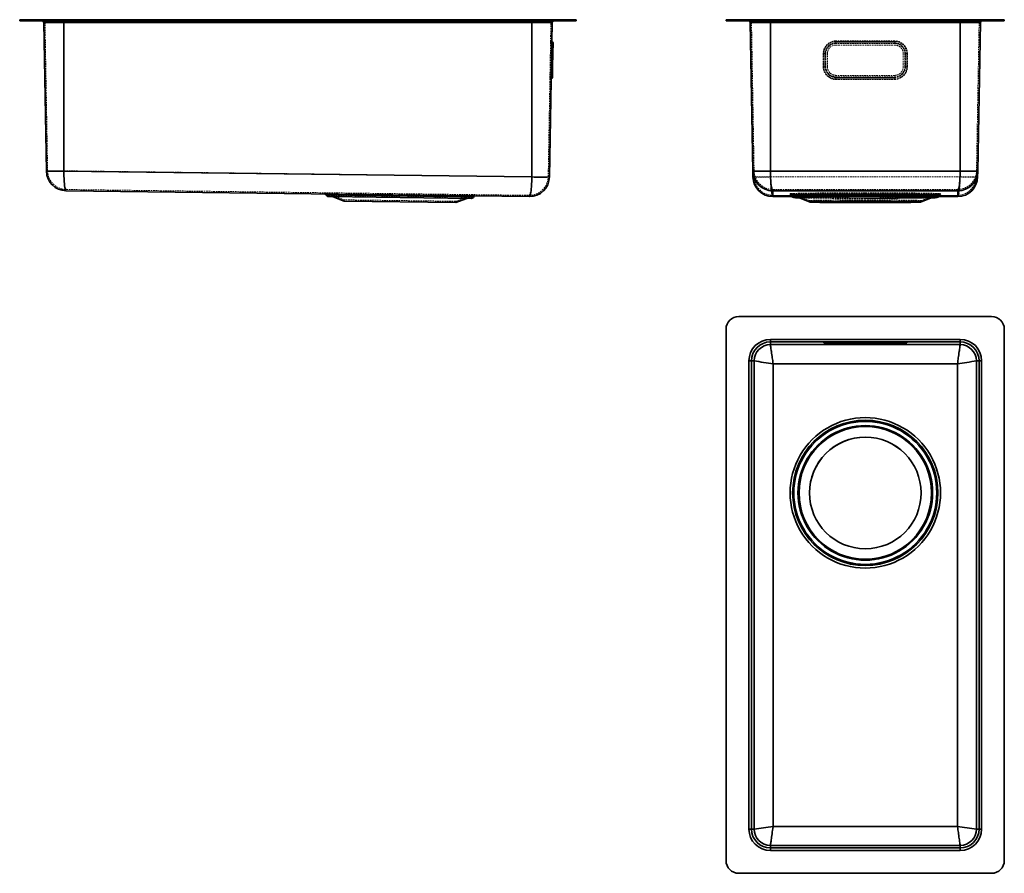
# Model space of a CAD drawing. Header units: millimetres. Extents: x 231 to 1010, y 87 to 761.
import ezdxf

# ---------------------------------------------------------------- set-up
doc = ezdxf.new("R2010")
doc.units = ezdxf.units.MM
doc.linetypes.add('HIDDEN', pattern=[1.905, 1.27, -0.635])

msp = doc.modelspace()

# ---------------------------------------------------------------- linework, layer by layer
at = {"color": 7, "linetype": 'Continuous', "lineweight": 35}
for p, q in [((231.14, 761.36), (231.14, 760.36)), ((241.14, 761.36), (231.14, 761.36)), ((231.14, 760.36), (241.14, 760.36)), ((241.14, 761.36), (241.14, 760.36)), ((661.14, 761.36), (241.14, 761.36)), ((241.14, 760.36), (661.14, 760.36)), ((266.14, 759.18), (250.18, 759.18)), ((250.18, 759.18), (252.23, 641.69)), ((266.14, 759.18), (266.14, 760.36)), ((636.14, 759.18), (266.14, 759.18)), ((266.14, 759.18), (266.14, 641.72)), ((636.14, 760.36), (636.14, 759.18)), ((652.1, 759.18), (636.14, 759.18)), ((636.14, 637.06), (636.14, 759.18)), ((649.97, 637.08), (652.1, 759.18)), ((661.14, 761.36), (661.14, 760.36)), ((671.14, 761.36), (661.14, 761.36)), ((661.14, 760.36), (671.14, 760.36)), ((671.14, 761.36), (671.14, 760.36)), ((789.58, 761.36), (789.58, 760.36)), ((799.58, 761.36), (789.58, 761.36)), ((789.58, 760.36), (799.58, 760.36)), ((799.58, 760.36), (799.58, 761.36)), ((999.58, 761.36), (799.58, 761.36)), ((799.58, 760.36), (999.58, 760.36)), ((824.68, 759.18), (808.71, 759.18)), ((808.71, 759.18), (810.76, 641.72)), ((824.68, 759.18), (824.68, 760.36)), ((974.68, 759.18), (824.68, 759.18)), ((824.68, 759.18), (824.68, 641.69)), ((974.68, 759.18), (974.68, 760.36)), ((990.64, 759.18), (974.68, 759.18)), ((974.68, 759.18), (974.68, 641.69)), ((990.64, 759.18), (988.59, 641.72)), ((999.58, 761.36), (999.58, 760.36)), ((1009.58, 761.36), (999.58, 761.36)), ((999.58, 760.36), (1009.58, 760.36)), ((1009.58, 761.36), (1009.58, 760.36)), ((652.12, 744.16), (651.95, 734.61)), ((652.67, 734.6), (652.82, 742.99)), ((651.95, 734.61), (651.67, 734.62)), ((651.95, 734.61), (651.77, 724.11)), ((651.95, 734.61), (652.67, 734.6)), ((652.49, 724.1), (652.67, 734.6)), ((651.77, 724.11), (651.49, 724.12)), ((651.77, 724.11), (651.6, 714.56)), ((651.77, 724.11), (652.49, 724.1)), ((652.34, 715.71), (652.49, 724.1)), ((266.14, 641.72), (636.14, 637.06)), ((810.76, 641.72), (810.85, 637.06)), ((824.68, 641.69), (974.68, 641.69)), ((988.59, 641.72), (988.51, 637.06)), ((810.88, 636.29), (810.95, 635.79)), ((267.83, 626.17), (633.97, 621.56)), ((590.12, 621.36), (473.42, 622.83)), ((972.79, 626.17), (826.56, 626.17)), ((826.56, 626.17), (826.64, 621.56)), ((840.58, 622.77), (840.42, 622.78)), ((958.94, 622.79), (958.79, 622.77)), ((972.79, 626.17), (972.71, 621.56)), ((475.26, 621.56), (588.25, 620.13)), ((478.97, 621.43), (487.6, 617.9)), ((487.6, 617.9), (575.82, 616.79)), ((575.82, 616.79), (584.54, 620.1)), ((826.64, 621.56), (826.62, 621.57)), ((826.62, 621.56), (841.66, 621.56)), ((826.64, 621.56), (841.65, 621.56)), ((846.91, 620.74), (855.58, 617.33)), ((846.91, 620.74), (846.91, 620.74)), ((943.77, 617.33), (952.44, 620.74)), ((952.71, 620.79), (952.52, 620.77)), ((957.7, 621.56), (972.73, 621.56)), ((957.7, 621.56), (972.71, 621.56)), ((799.58, 526.78), (999.58, 526.78)), ((789.58, 96.78), (789.58, 516.78)), ((1009.58, 516.78), (1009.58, 96.78)), ((824.68, 508.75), (974.68, 508.75)), ((824.68, 508.75), (824.68, 506.75)), ((824.68, 506.75), (974.68, 506.75)), ((824.68, 504.61), (824.68, 506.75)), ((866.81, 506.31), (866.81, 506.13)), ((866.81, 506.13), (866.95, 506.1)), ((922.93, 506.48), (876.43, 506.48)), ((876.43, 506.47), (876.43, 505.96)), ((922.93, 506.47), (922.93, 505.96)), ((932.41, 506.11), (932.54, 506.13)), ((932.54, 506.13), (932.54, 506.31)), ((974.68, 508.75), (974.68, 506.75)), ((974.68, 504.61), (974.68, 506.75)), ((974.68, 504.61), (824.68, 504.61)), ((876.43, 505.96), (922.93, 505.96)), ((807.71, 121.78), (807.71, 491.78)), ((807.71, 491.78), (809.71, 491.78)), ((809.71, 121.78), (809.71, 491.78)), ((811.84, 491.78), (809.71, 491.78)), ((811.84, 491.78), (811.76, 121.78)), ((987.59, 121.78), (987.51, 491.78)), ((987.51, 491.78), (989.64, 491.78)), ((989.64, 491.78), (989.64, 121.78)), ((991.64, 491.78), (989.64, 491.78)), ((991.64, 491.78), (991.64, 121.78)), ((826.84, 489.43), (826.76, 123.67)), ((972.51, 489.43), (826.84, 489.43)), ((972.59, 123.67), (972.51, 489.43)), ((809.71, 121.78), (807.71, 121.78)), ((809.71, 121.78), (811.76, 121.78)), ((826.76, 123.67), (972.59, 123.67)), ((987.59, 121.78), (989.64, 121.78)), ((991.64, 121.78), (989.64, 121.78)), ((824.68, 108.87), (824.68, 106.81)), ((824.68, 108.87), (974.68, 108.87)), ((974.68, 106.81), (824.68, 106.81)), ((824.68, 104.81), (824.68, 106.81)), ((974.68, 104.81), (824.68, 104.81)), ((974.68, 108.87), (974.68, 106.81)), ((974.68, 104.81), (974.68, 106.81)), ((999.58, 86.78), (799.58, 86.78))]:
    msp.add_line(p, q, dxfattribs=at)
at = {"color": 7, "linetype": 'HIDDEN', "lineweight": 18}
for p, q in [((241.14, 761.36), (241.14, 760.36)), ((250.18, 759.18), (266.14, 759.18)), ((266.14, 759.4), (251.17, 759.4)), ((253.22, 641.91), (251.17, 759.4)), ((251.17, 759.4), (266.14, 759.4)), ((266.14, 761.36), (266.14, 759.4)), ((266.14, 759.4), (266.14, 761.36)), ((266.14, 760.36), (266.14, 759.18)), ((636.14, 759.4), (266.14, 759.4)), ((266.14, 641.93), (266.14, 759.4)), ((266.14, 759.18), (266.14, 641.72)), ((266.14, 759.18), (636.14, 759.18)), ((636.14, 761.36), (636.14, 759.4)), ((636.14, 761.36), (636.14, 759.4)), ((636.14, 760.36), (636.14, 759.18)), ((651.1, 759.4), (636.14, 759.4)), ((636.14, 637.27), (636.14, 759.4)), ((636.14, 759.4), (651.1, 759.4)), ((636.14, 759.18), (652.1, 759.18)), ((636.14, 637.06), (636.14, 759.18)), ((648.97, 637.3), (651.1, 759.4)), ((661.14, 761.36), (661.14, 760.36)), ((799.58, 761.36), (799.58, 760.36)), ((808.71, 759.18), (824.68, 759.18)), ((824.68, 759.4), (809.71, 759.4)), ((809.71, 759.4), (811.76, 641.93)), ((809.71, 759.4), (824.68, 759.4)), ((824.68, 761.36), (824.68, 759.4)), ((824.68, 761.36), (824.68, 759.4)), ((824.68, 760.36), (824.68, 759.18)), ((974.68, 759.4), (824.68, 759.4)), ((824.68, 641.91), (824.68, 759.4)), ((824.68, 637.3), (824.68, 759.4)), ((824.68, 637.08), (824.68, 759.18)), ((824.68, 759.18), (974.68, 759.18)), ((974.68, 761.36), (974.68, 759.4)), ((974.68, 761.36), (974.68, 759.4)), ((974.68, 760.36), (974.68, 759.18)), ((989.64, 759.4), (974.68, 759.4)), ((974.68, 641.91), (974.68, 759.4)), ((974.68, 637.3), (974.68, 759.4)), ((974.68, 759.4), (989.64, 759.4)), ((974.68, 759.18), (990.64, 759.18)), ((974.68, 637.08), (974.68, 759.18)), ((987.59, 641.93), (989.64, 759.4)), ((999.58, 761.36), (999.58, 760.36)), ((651.54, 743.07), (651.39, 734.62)), ((651.39, 734.62), (651.54, 743.07)), ((652.79, 741.34), (651.79, 741.36)), ((651.95, 734.61), (652.12, 744.16)), ((876.41, 741.36), (922.95, 741.36)), ((876.41, 741.34), (876.41, 741.36)), ((876.41, 741.34), (922.95, 741.34)), ((876.43, 744.62), (876.43, 744.16)), ((922.93, 744.62), (876.43, 744.62)), ((922.93, 744.25), (876.43, 744.25)), ((876.43, 743.07), (876.43, 744.25)), ((876.43, 742.99), (876.43, 744.16)), ((876.43, 744.16), (922.93, 744.16)), ((876.43, 743.07), (922.93, 743.07)), ((876.43, 743.07), (876.43, 742.62)), ((922.93, 742.99), (876.43, 742.99)), ((922.93, 742.62), (876.43, 742.62)), ((922.93, 744.16), (922.93, 744.62)), ((922.93, 743.07), (922.93, 744.25)), ((922.93, 744.16), (922.93, 742.99)), ((922.93, 742.62), (922.93, 743.07)), ((922.95, 741.34), (922.95, 741.36)), ((651.39, 734.62), (650.67, 734.63)), ((651.39, 734.62), (650.67, 734.63)), ((651.39, 734.62), (651.21, 724.12)), ((651.39, 734.62), (651.67, 734.62)), ((651.39, 734.62), (651.67, 734.62)), ((652.67, 734.62), (651.67, 734.63)), ((651.95, 734.61), (651.67, 734.62)), ((651.77, 724.11), (651.95, 734.61)), ((651.95, 734.61), (652.67, 734.6)), ((866.43, 734.62), (866.43, 724.12)), ((866.81, 734.63), (866.81, 724.14)), ((866.87, 724.11), (866.87, 734.61)), ((867.98, 724.12), (867.98, 734.62)), ((868.04, 734.6), (868.04, 724.1)), ((868.43, 734.62), (868.43, 724.12)), ((869.68, 724.09), (869.68, 734.63)), ((929.68, 734.63), (929.68, 724.09)), ((930.93, 724.12), (930.93, 734.62)), ((931.31, 724.1), (931.31, 734.6)), ((931.37, 734.62), (931.37, 724.12)), ((932.48, 734.61), (932.48, 724.11)), ((932.54, 724.14), (932.54, 734.63)), ((932.93, 724.12), (932.93, 734.62)), ((650.49, 724.14), (651.21, 724.12)), ((651.21, 724.12), (650.49, 724.14)), ((651.21, 724.12), (651.06, 715.68)), ((651.06, 715.68), (651.21, 724.12)), ((651.49, 724.12), (651.21, 724.12)), ((651.21, 724.12), (651.49, 724.12)), ((651.77, 724.11), (651.49, 724.12)), ((651.49, 724.09), (652.49, 724.08)), ((651.6, 714.56), (651.77, 724.11)), ((651.77, 724.11), (652.49, 724.1)), ((869.68, 724.08), (869.68, 724.09)), ((929.68, 724.09), (929.68, 724.08)), ((652.37, 717.35), (651.37, 717.37)), ((922.95, 717.37), (876.41, 717.37)), ((876.41, 717.35), (876.41, 717.37)), ((922.95, 717.35), (876.41, 717.35)), ((922.95, 717.35), (922.95, 717.37)), ((876.43, 715.68), (876.43, 716.12)), ((876.43, 716.12), (922.93, 716.12)), ((876.43, 714.56), (876.43, 715.71)), ((876.43, 715.71), (922.93, 715.71)), ((922.93, 715.68), (876.43, 715.68)), ((876.43, 715.68), (876.43, 714.52)), ((876.43, 714.56), (876.43, 714.12)), ((922.93, 714.56), (876.43, 714.56)), ((876.43, 714.52), (922.93, 714.52)), ((876.43, 714.12), (922.93, 714.12)), ((922.93, 715.68), (922.93, 716.12)), ((922.93, 714.56), (922.93, 715.71)), ((922.93, 715.68), (922.93, 714.52)), ((922.93, 714.56), (922.93, 714.12)), ((266.14, 641.93), (636.14, 637.27)), ((266.14, 641.72), (636.14, 637.06)), ((811.84, 637.27), (811.76, 641.93)), ((824.68, 641.91), (974.68, 641.91)), ((987.59, 641.93), (987.51, 637.27)), ((974.68, 637.3), (824.68, 637.3)), ((974.68, 637.08), (824.68, 637.08)), ((987.51, 637.27), (987.25, 637.23)), ((268.03, 627.17), (633.79, 622.56)), ((473.42, 622.83), (590.12, 621.36)), ((589.2, 621.75), (474.35, 623.19)), ((826.84, 622.56), (826.76, 627.17)), ((826.76, 627.17), (972.59, 627.17)), ((840.6, 622.77), (840.56, 622.78)), ((958.78, 622.77), (958.76, 622.77)), ((972.59, 627.17), (972.51, 622.56)), ((475.27, 622.56), (588.26, 621.13)), ((479.35, 622.35), (487.61, 618.98)), ((487.61, 618.98), (487.6, 617.9)), ((575.83, 617.87), (487.61, 618.98)), ((575.82, 616.79), (575.83, 617.87)), ((575.83, 617.87), (584.18, 621.03)), ((826.46, 621.61), (826.44, 621.63)), ((826.84, 622.56), (826.81, 622.57)), ((826.81, 622.56), (972.54, 622.56)), ((972.51, 622.56), (826.84, 622.56)), ((841.65, 621.56), (957.7, 621.56)), ((841.66, 621.56), (957.7, 621.56)), ((847.09, 621.75), (846.99, 621.76)), ((847.28, 621.67), (855.58, 618.4)), ((855.56, 618.42), (855.56, 617.35)), ((943.77, 618.4), (952.07, 621.67)), ((943.79, 617.35), (943.79, 618.42)), ((952.07, 621.67), (952.08, 621.67)), ((952.55, 620.78), (952.54, 620.78)), ((957.07, 622.44), (957.1, 622.47)), ((972.54, 622.57), (972.51, 622.56)), ((972.71, 621.56), (972.73, 621.57))]:
    msp.add_line(p, q, dxfattribs=at)
at = {"color": 7, "linetype": 'Continuous', "lineweight": 35, "flags": 128}
for points in [[(266.14, 641.72), (266.13, 639.7), (266.16, 637.7), (266.22, 635.76), (266.28, 634.42), (266.35, 633.13), (266.45, 631.89), (266.56, 630.72), (266.68, 629.77), (266.81, 628.87), (266.96, 628.06), (267.13, 627.36), (267.25, 626.96), (267.39, 626.62), (267.52, 626.39), (267.65, 626.24), (267.83, 626.17)], [(824.68, 641.69), (824.7, 639.69), (824.75, 637.71), (824.84, 635.78), (824.91, 634.46), (825.01, 633.17), (825.12, 631.93), (825.25, 630.77), (825.37, 629.82), (825.52, 628.93), (825.68, 628.11), (825.85, 627.4), (825.98, 627), (826.12, 626.65), (826.25, 626.42), (826.39, 626.26), (826.56, 626.17)], [(974.68, 641.69), (974.63, 638.7), (974.52, 635.78), (974.41, 634.02), (974.27, 632.34), (974.1, 630.77), (973.93, 629.52), (973.73, 628.38), (973.5, 627.4), (973.34, 626.91), (973.15, 626.5), (973, 626.29), (972.79, 626.17)], [(633.97, 621.56), (634.16, 621.62), (634.3, 621.77), (634.44, 621.99), (634.59, 622.33), (634.73, 622.73), (634.93, 623.42), (635.11, 624.23), (635.27, 625.12), (635.41, 626.07), (635.6, 627.64), (635.77, 629.33), (635.9, 631.1), (636.06, 634.04), (636.14, 637.06)], [(840.42, 622.78), (840.37, 622.79), (840.21, 622.85), (840.37, 622.9), (840.61, 622.93)], [(840.61, 622.93), (840.84, 622.96), (841.67, 623.01), (842.85, 623.07), (844.38, 623.12), (845.98, 623.17), (847.82, 623.21), (849.9, 623.26), (853.51, 623.32), (857.63, 623.38), (860.62, 623.41), (863.8, 623.44), (867.14, 623.47), (870.56, 623.5), (874.11, 623.52), (877.79, 623.54), (882.14, 623.56), (886.59, 623.58), (891, 623.59), (895.33, 623.59), (899.68, 623.6)], [(958.03, 622.09), (958.02, 622.11), (957.89, 622.15), (957.59, 622.19), (957.11, 622.23), (956.46, 622.27), (955.65, 622.3), (954.66, 622.34), (953.51, 622.38), (952.2, 622.42), (950.73, 622.45), (949.12, 622.49), (947.35, 622.52), (945.44, 622.55), (943.4, 622.58), (941.22, 622.61), (938.92, 622.64), (936.5, 622.67), (933.98, 622.69), (931.35, 622.71), (928.62, 622.73), (925.81, 622.75), (922.92, 622.77), (919.97, 622.79), (916.95, 622.8), (913.88, 622.81), (910.77, 622.82), (907.62, 622.82), (904.45, 622.83), (901.27, 622.83), (898.08, 622.83), (894.9, 622.83), (891.73, 622.82), (888.58, 622.82), (885.47, 622.81), (882.4, 622.8), (879.39, 622.79), (876.43, 622.77), (873.54, 622.75), (870.73, 622.73), (868.01, 622.71), (865.38, 622.69), (862.85, 622.67), (860.43, 622.64), (858.13, 622.61), (855.96, 622.58), (853.91, 622.55), (852, 622.52), (850.24, 622.49), (848.62, 622.45), (847.15, 622.42), (845.84, 622.38), (844.69, 622.34), (843.71, 622.3), (842.89, 622.27), (842.24, 622.23), (841.76, 622.19), (841.46, 622.15), (841.33, 622.11), (841.32, 622.09)], [(899.68, 623.6), (904.03, 623.59), (908.35, 623.59), (912.76, 623.58), (917.21, 623.56), (921.57, 623.54), (925.24, 623.52), (928.79, 623.5), (932.22, 623.47), (937.16, 623.43), (941.72, 623.38), (944.52, 623.34), (947.1, 623.3), (949.45, 623.26), (951.53, 623.21), (953.37, 623.17), (954.97, 623.12), (956.5, 623.07), (957.69, 623.01), (958.51, 622.96), (958.79, 622.92)], [(958.03, 622.06), (958.11, 622.25), (958.3, 622.5), (958.48, 622.64), (958.63, 622.72), (958.74, 622.76), (958.79, 622.78), (958.78, 622.77)], [(958.79, 622.92), (958.98, 622.9), (959.14, 622.85), (958.98, 622.79), (958.94, 622.79)], [(844, 620.73), (843.41, 620.78), (843.18, 620.85), (843.41, 620.91), (843.6, 620.93)], [(843.6, 620.93), (844.12, 620.98), (845.38, 621.04), (847.14, 621.11), (848.66, 621.15), (850.41, 621.19), (852.39, 621.24), (855.81, 621.29), (859.72, 621.35), (864.06, 621.4), (868.76, 621.44), (873.69, 621.48), (878.88, 621.51), (884.06, 621.53), (889.39, 621.55), (894.51, 621.55), (899.68, 621.56)], [(846.62, 620.8), (846.45, 620.85), (846.59, 620.9), (846.78, 620.92)], [(846.83, 620.77), (846.67, 620.78), (846.62, 620.8)], [(846.78, 620.92), (847.02, 620.94), (847.75, 620.99), (848.81, 621.04), (850.19, 621.09), (851.62, 621.13), (853.26, 621.17), (855.12, 621.21), (858.36, 621.27), (862.04, 621.32), (864.72, 621.35), (867.55, 621.38), (870.55, 621.41), (873.62, 621.43), (876.79, 621.45), (880.08, 621.47), (884.97, 621.49), (889.99, 621.51), (894.81, 621.51), (899.68, 621.52)], [(952.44, 620.74), (952.46, 620.75), (952.41, 620.79), (952.2, 620.83), (951.8, 620.87), (951.24, 620.91), (950.5, 620.94), (949.59, 620.98), (948.52, 621.01), (947.28, 621.05), (945.89, 621.08), (944.34, 621.12), (942.65, 621.15), (940.81, 621.18), (938.84, 621.21), (936.73, 621.24), (934.51, 621.26), (932.16, 621.29), (929.71, 621.31), (927.16, 621.33), (924.52, 621.35), (921.79, 621.37), (919, 621.38), (916.13, 621.39), (913.22, 621.41), (910.25, 621.41), (907.26, 621.42), (904.23, 621.43), (901.2, 621.43), (898.15, 621.43), (895.12, 621.43), (892.09, 621.42), (889.1, 621.41), (886.14, 621.41), (883.22, 621.39), (880.36, 621.38), (877.56, 621.37), (874.83, 621.35), (872.19, 621.33), (869.64, 621.31), (867.19, 621.29), (864.85, 621.26), (862.62, 621.24), (860.51, 621.21), (858.54, 621.18), (856.7, 621.15), (855.01, 621.12), (853.46, 621.08), (852.07, 621.05), (850.83, 621.01), (849.76, 620.98), (848.85, 620.94), (848.12, 620.91), (847.55, 620.87), (847.16, 620.83), (846.94, 620.79), (846.89, 620.75), (846.91, 620.74)], [(899.68, 616.79), (896.88, 616.79), (894.09, 616.79), (891.33, 616.8), (888.6, 616.81), (885.91, 616.82), (883.28, 616.83), (880.72, 616.84), (878.23, 616.86), (875.83, 616.88), (873.52, 616.9), (871.32, 616.92), (869.23, 616.94), (867.27, 616.97), (865.44, 617), (863.74, 617.02), (862.19, 617.05), (860.79, 617.08), (859.55, 617.12), (858.47, 617.15), (857.55, 617.18), (856.8, 617.22), (856.23, 617.25), (855.83, 617.28), (855.61, 617.32), (855.57, 617.36), (855.7, 617.39), (856.01, 617.43), (856.5, 617.46), (857.16, 617.49), (857.99, 617.53), (858.99, 617.56), (860.15, 617.59), (861.47, 617.62), (862.95, 617.65), (864.57, 617.68), (866.34, 617.71), (868.24, 617.74), (870.26, 617.76), (872.41, 617.78), (874.66, 617.8), (877.02, 617.82), (879.46, 617.84), (881.99, 617.86), (884.59, 617.87), (887.25, 617.88), (889.96, 617.89), (892.71, 617.9), (895.48, 617.9), (898.28, 617.9), (901.08, 617.9), (903.87, 617.9), (906.65, 617.9), (909.39, 617.89), (912.1, 617.88), (914.76, 617.87), (917.36, 617.86), (919.89, 617.84), (922.34, 617.82), (924.69, 617.8), (926.95, 617.78), (929.09, 617.76), (931.12, 617.74), (933.02, 617.71), (934.78, 617.68), (936.4, 617.65), (937.88, 617.62), (939.2, 617.59), (940.37, 617.56), (941.36, 617.53), (942.2, 617.49), (942.86, 617.46), (943.34, 617.43), (943.65, 617.39), (943.78, 617.36), (943.74, 617.32), (943.52, 617.28), (943.12, 617.25), (942.55, 617.22), (941.8, 617.18), (940.89, 617.15), (939.8, 617.12), (938.56, 617.08), (937.16, 617.05), (935.61, 617.02), (933.92, 617), (932.08, 616.97), (930.12, 616.94), (928.03, 616.92), (925.83, 616.9), (923.53, 616.88), (921.12, 616.86), (918.64, 616.84), (916.07, 616.83), (913.44, 616.82), (910.76, 616.81), (908.02, 616.8), (905.26, 616.79), (902.47, 616.79), (899.68, 616.79)], [(888.39, 617.88), (889.96, 617.88), (892.71, 617.87), (895.48, 617.87), (898.28, 617.87), (901.08, 617.87), (903.87, 617.87), (906.65, 617.87), (909.39, 617.88), (910.96, 617.88)], [(899.68, 621.56), (904.84, 621.55), (909.96, 621.55), (915.29, 621.53), (920.47, 621.51), (923.96, 621.49), (927.34, 621.47), (930.59, 621.44), (935.29, 621.4), (939.63, 621.35), (943.54, 621.29), (946.97, 621.24), (949.84, 621.17), (952.21, 621.11), (953.98, 621.04), (955.23, 620.98), (955.74, 620.93)], [(899.68, 621.52), (903.57, 621.51), (907.44, 621.51), (911.39, 621.5), (915.37, 621.49), (919.27, 621.47), (922.56, 621.45), (923.8, 621.44)], [(925.74, 621.43), (928.8, 621.41), (933.24, 621.37), (937.31, 621.32), (939.81, 621.29), (942.12, 621.25), (944.23, 621.21), (946.09, 621.17), (947.73, 621.13), (949.17, 621.09), (950.83, 621.03), (952.02, 620.97), (952.68, 620.91), (952.69, 620.9)], [(952.4, 620.72), (952.49, 620.76), (952.56, 620.78), (952.55, 620.78)], [(955.74, 620.93), (955.94, 620.91), (956.18, 620.85), (955.94, 620.78), (955.35, 620.73)], [(867.03, 506.33), (866.99, 506.33), (866.81, 506.31)], [(932.32, 506.33), (932.36, 506.33), (932.54, 506.31)], [(826.84, 489.43), (826.64, 490.84), (826.48, 491.92), (826.33, 492.97), (826.16, 494.13), (826.01, 495.17), (825.81, 496.6), (825.62, 497.89), (825.46, 499.05), (825.31, 500.06), (825.12, 501.41), (824.97, 502.52), (824.84, 503.38), (824.72, 504.28), (824.68, 504.61)], [(974.68, 504.61), (974.66, 504.46), (974.6, 504.04), (974.51, 503.38), (974.42, 502.75), (974.31, 501.99), (974.19, 501.1), (974.04, 500.06), (973.89, 499.05), (973.73, 497.89), (973.54, 496.6), (973.34, 495.17), (973.19, 494.13), (973.02, 492.97), (972.87, 491.92), (972.72, 490.84), (972.51, 489.43)], [(824.68, 108.87), (824.7, 109.02), (824.76, 109.42), (824.85, 110.06), (824.94, 110.67), (825.04, 111.41), (825.17, 112.28), (825.31, 113.28), (825.45, 114.27), (825.6, 115.4), (825.78, 116.66), (825.98, 118.05), (826.15, 119.33), (826.36, 120.81), (826.53, 121.99), (826.76, 123.67)], [(972.59, 123.67), (972.79, 122.29), (972.93, 121.22), (973.08, 120.2), (973.23, 119.06), (973.38, 118.05), (973.57, 116.66), (973.75, 115.4), (973.9, 114.27), (974.04, 113.28), (974.23, 111.97), (974.38, 110.9), (974.5, 110.06), (974.63, 109.19), (974.68, 108.87)]]:
    msp.add_lwpolyline(points, dxfattribs=at)
at = {"color": 7, "linetype": 'HIDDEN', "lineweight": 18, "flags": 128}
for points in [[(266.14, 641.93), (266.14, 640.02), (266.17, 638.12), (266.23, 636.27), (266.3, 635.01), (266.39, 633.77), (266.5, 632.6), (266.63, 631.49), (266.76, 630.59), (266.9, 629.74), (267.07, 628.97), (267.26, 628.3), (267.43, 627.83), (267.63, 627.46), (267.8, 627.27), (268.03, 627.17)], [(268.03, 627.17), (267.84, 627.24), (267.69, 627.38), (267.55, 627.59), (267.4, 627.92), (267.26, 628.3), (267.07, 628.97), (266.9, 629.74), (266.76, 630.59), (266.63, 631.49), (266.46, 632.98), (266.33, 634.59), (266.23, 636.27), (266.15, 639.06), (266.14, 641.93)], [(267.83, 626.17), (267.65, 626.24), (267.52, 626.39), (267.39, 626.62), (267.25, 626.96), (267.13, 627.36), (266.96, 628.06), (266.81, 628.87), (266.68, 629.77), (266.56, 630.72), (266.42, 632.29), (266.3, 633.99), (266.22, 635.76), (266.14, 638.7), (266.14, 641.72)], [(824.68, 641.91), (824.7, 640.01), (824.76, 638.12), (824.85, 636.29), (824.94, 635.03), (825.04, 633.81), (825.17, 632.64), (825.31, 631.54), (825.45, 630.64), (825.6, 629.79), (825.78, 629.01), (825.98, 628.34), (826.15, 627.87), (826.36, 627.48), (826.53, 627.29), (826.76, 627.17)], [(972.59, 627.17), (972.79, 627.25), (972.93, 627.4), (973.08, 627.62), (973.23, 627.96), (973.38, 628.34), (973.57, 629.01), (973.75, 629.79), (973.9, 630.64), (974.04, 631.54), (974.23, 633.02), (974.38, 634.62), (974.5, 636.29), (974.63, 639.06), (974.68, 641.91)], [(633.79, 622.56), (633.99, 622.62), (634.15, 622.76), (634.3, 622.97), (634.47, 623.29), (634.62, 623.67), (634.83, 624.33), (635.03, 625.1), (635.2, 625.94), (635.36, 626.84), (635.57, 628.33), (635.75, 629.94), (635.89, 631.61), (636.05, 634.4), (636.14, 637.27)], [(636.14, 637.27), (636.09, 635.35), (636.01, 633.46), (635.89, 631.61), (635.79, 630.35), (635.66, 629.12), (635.52, 627.95), (635.36, 626.84), (635.2, 625.94), (635.03, 625.1), (634.83, 624.33), (634.62, 623.67), (634.47, 623.29), (634.3, 622.97), (634.15, 622.76), (633.99, 622.62), (633.79, 622.56)], [(636.14, 637.06), (636.09, 635.04), (636.01, 633.04), (635.9, 631.1), (635.81, 629.77), (635.69, 628.47), (635.56, 627.24), (635.41, 626.07), (635.27, 625.12), (635.11, 624.23), (634.93, 623.42), (634.73, 622.73), (634.59, 622.33), (634.44, 621.99), (634.3, 621.77), (634.16, 621.62), (633.97, 621.56)], [(826.64, 622.61), (826.64, 622.61), (826.48, 622.74), (826.33, 622.94), (826.16, 623.25), (826.01, 623.62), (825.81, 624.28), (825.62, 625.05), (825.46, 625.89), (825.31, 626.79), (825.12, 628.29), (824.97, 629.9), (824.84, 631.59), (824.72, 634.4), (824.68, 637.3)], [(826.44, 621.63), (826.32, 621.74), (826.18, 621.96), (826.03, 622.29), (825.89, 622.68), (825.71, 623.37), (825.54, 624.18), (825.39, 625.07), (825.26, 626.02), (825.08, 627.59), (824.94, 629.29), (824.83, 631.07), (824.71, 634.03), (824.68, 637.08)], [(974.68, 637.3), (974.66, 635.37), (974.6, 633.45), (974.51, 631.59), (974.42, 630.32), (974.31, 629.09), (974.19, 627.9), (974.04, 626.79), (973.89, 625.89), (973.73, 625.05), (973.54, 624.28), (973.34, 623.62), (973.19, 623.25), (973.02, 622.94), (972.87, 622.74), (972.73, 622.62)], [(972.89, 621.61), (973.04, 621.74), (973.17, 621.96), (973.32, 622.29), (973.46, 622.68), (973.65, 623.37), (973.81, 624.18), (973.96, 625.07), (974.1, 626.02), (974.23, 627.19), (974.35, 628.43), (974.44, 629.73), (974.52, 631.07), (974.61, 633.03), (974.66, 635.05), (974.68, 637.08)], [(840.91, 623.73), (840.84, 623.74), (840.37, 623.79), (840.21, 623.85), (840.37, 623.9), (840.84, 623.96)], [(899.68, 622.1), (895.33, 622.1), (891, 622.1), (886.59, 622.11), (882.14, 622.13), (877.79, 622.15), (874.11, 622.17), (870.56, 622.19), (867.14, 622.22), (862.19, 622.26), (857.63, 622.32), (854.83, 622.35), (852.25, 622.39), (849.9, 622.44), (847.82, 622.48), (845.98, 622.52), (844.38, 622.57), (842.85, 622.62), (841.67, 622.68), (840.84, 622.74), (840.58, 622.77)], [(840.75, 623.76), (840.74, 623.76), (840.8, 623.75), (840.92, 623.71), (841.09, 623.65), (841.29, 623.55), (841.53, 623.4), (841.8, 623.16), (842.07, 622.81), (842.25, 622.44)], [(840.84, 623.96), (841.67, 624.01), (842.85, 624.07), (844.38, 624.12), (845.98, 624.17), (847.82, 624.21), (849.9, 624.26), (853.51, 624.32), (857.63, 624.38), (860.62, 624.41), (863.8, 624.44), (867.14, 624.47), (870.56, 624.5), (874.11, 624.52), (877.79, 624.54), (882.14, 624.56), (886.59, 624.58), (891, 624.59), (895.33, 624.59), (899.68, 624.6)], [(899.68, 623.1), (895.33, 623.1), (891, 623.1), (886.59, 623.11), (882.14, 623.13), (877.79, 623.15), (874.11, 623.17), (870.56, 623.19), (867.14, 623.22), (862.19, 623.26), (857.63, 623.32), (854.83, 623.35), (852.25, 623.39), (849.9, 623.44), (847.82, 623.48), (845.98, 623.52), (844.38, 623.57), (842.85, 623.62), (841.67, 623.68), (840.91, 623.73)], [(899.68, 621.75), (902.84, 621.75), (905.99, 621.75), (909.13, 621.76), (912.23, 621.76), (915.3, 621.77), (918.32, 621.79), (921.29, 621.8), (924.18, 621.82), (927.01, 621.83), (929.75, 621.85), (932.4, 621.88), (934.95, 621.9), (937.39, 621.93), (939.72, 621.95), (941.93, 621.98), (944, 622.01), (945.95, 622.04), (947.75, 622.08), (949.41, 622.11), (950.92, 622.14), (952.27, 622.18), (953.46, 622.22), (954.48, 622.25), (955.35, 622.29), (956.04, 622.33), (956.56, 622.37), (956.91, 622.41), (957.08, 622.45), (957.08, 622.49), (956.91, 622.53), (956.56, 622.57), (956.04, 622.61), (955.35, 622.65), (954.48, 622.69), (953.46, 622.72), (952.27, 622.76), (950.92, 622.8), (949.41, 622.83), (947.75, 622.87), (945.95, 622.9), (944, 622.93), (941.93, 622.96), (939.72, 622.99), (937.39, 623.02), (934.95, 623.04), (932.4, 623.07), (929.75, 623.09), (927.01, 623.11), (924.18, 623.13), (921.29, 623.14), (918.32, 623.16), (915.3, 623.17), (912.23, 623.18), (909.13, 623.18), (905.99, 623.19), (902.84, 623.19), (899.68, 623.19), (896.51, 623.19), (893.36, 623.19), (890.22, 623.18), (887.12, 623.18), (884.05, 623.17), (881.03, 623.16), (878.07, 623.14), (875.17, 623.13), (872.34, 623.11), (869.6, 623.09), (866.95, 623.07), (864.4, 623.04), (861.96, 623.02), (859.63, 622.99), (857.43, 622.96), (855.35, 622.93), (853.4, 622.9), (851.6, 622.87), (849.94, 622.83), (848.44, 622.8), (847.09, 622.76), (845.89, 622.72), (844.87, 622.69), (844.01, 622.65), (843.31, 622.61), (842.79, 622.57), (842.44, 622.53), (842.27, 622.49), (842.27, 622.45), (842.44, 622.41), (842.79, 622.37), (843.31, 622.33), (844.01, 622.29), (844.87, 622.25), (845.89, 622.22), (847.09, 622.18), (848.44, 622.14), (849.94, 622.11), (851.6, 622.08), (853.4, 622.04), (855.35, 622.01), (857.43, 621.98), (859.63, 621.95), (861.96, 621.93), (864.4, 621.9), (866.95, 621.88), (869.6, 621.85), (872.34, 621.83), (875.17, 621.82), (878.07, 621.8), (881.03, 621.79), (884.05, 621.77), (887.12, 621.76), (890.22, 621.76), (893.36, 621.75), (896.51, 621.75), (899.68, 621.75)], [(899.68, 624.6), (904.03, 624.59), (908.35, 624.59), (912.76, 624.58), (917.21, 624.56), (921.57, 624.54), (925.24, 624.52), (928.79, 624.5), (932.22, 624.47), (937.16, 624.43), (941.72, 624.38), (944.52, 624.34), (947.1, 624.3), (949.45, 624.26), (951.53, 624.21), (953.37, 624.17), (954.97, 624.12), (956.5, 624.07), (957.69, 624.01), (958.51, 623.96)], [(958.43, 623.73), (957.69, 623.68), (956.5, 623.62), (954.97, 623.57), (953.37, 623.52), (951.53, 623.48), (949.45, 623.44), (945.84, 623.37), (941.72, 623.32), (938.73, 623.28), (935.55, 623.25), (932.22, 623.22), (928.79, 623.19), (925.24, 623.17), (921.57, 623.15), (917.21, 623.13), (912.76, 623.11), (908.35, 623.1), (904.03, 623.1), (899.68, 623.1)], [(958.79, 622.77), (958.51, 622.74), (957.69, 622.68), (956.5, 622.62), (954.97, 622.57), (953.37, 622.52), (951.53, 622.48), (949.45, 622.44), (945.84, 622.37), (941.72, 622.32), (938.73, 622.28), (935.55, 622.25), (932.22, 622.22), (928.79, 622.19), (925.24, 622.17), (921.57, 622.15), (917.21, 622.13), (912.76, 622.11), (908.35, 622.1), (904.03, 622.1), (899.68, 622.1)], [(957.11, 622.44), (957.18, 622.64), (957.46, 623.06), (957.76, 623.35), (958.04, 623.54), (958.26, 623.65), (958.43, 623.71), (958.56, 623.75), (958.61, 623.76), (958.61, 623.76)], [(958.51, 623.96), (958.98, 623.9), (959.14, 623.85), (958.98, 623.79), (958.51, 623.74), (958.43, 623.73)], [(841.32, 622.09), (841.37, 622.07), (841.59, 622.03), (841.98, 621.99), (842.54, 621.95), (843.28, 621.91), (844.18, 621.87), (845.25, 621.83), (846.48, 621.79), (847.86, 621.76), (849.41, 621.72), (851.1, 621.69), (852.94, 621.66), (854.92, 621.62), (857.03, 621.59), (859.27, 621.57), (861.63, 621.54), (864.1, 621.51), (866.68, 621.49), (869.36, 621.47), (872.12, 621.45), (874.97, 621.43), (877.9, 621.41), (880.89, 621.4), (883.93, 621.39), (887.02, 621.38), (890.15, 621.37), (893.31, 621.37), (896.49, 621.36), (899.68, 621.36)], [(842.25, 622.47), (842.48, 622.13), (842.73, 621.95), (842.97, 621.87), (843.23, 621.82), (843.58, 621.78), (844.35, 621.72), (845.4, 621.66), (846.8, 621.61)], [(846.96, 621.59), (845.38, 621.65), (844.12, 621.72), (843.41, 621.78), (843.18, 621.85), (843.41, 621.91), (844.12, 621.98), (845.38, 622.04), (847.14, 622.11), (848.66, 622.15), (850.41, 622.19), (852.39, 622.24), (855.81, 622.29), (859.72, 622.35), (864.06, 622.4), (868.76, 622.44), (873.69, 622.48), (878.88, 622.51), (884.06, 622.53), (889.39, 622.55), (894.51, 622.55), (899.68, 622.56)], [(846.92, 621.76), (846.67, 621.78), (846.45, 621.85), (846.59, 621.9), (847.02, 621.94), (847.5, 621.98)], [(899.68, 620.18), (895.78, 620.18), (891.91, 620.18), (887.96, 620.19), (883.98, 620.21), (880.08, 620.22), (876.79, 620.24), (873.62, 620.26), (870.55, 620.28), (866.11, 620.33), (862.04, 620.37), (859.54, 620.41), (857.23, 620.44), (855.12, 620.48), (853.26, 620.52), (851.62, 620.56), (850.19, 620.6), (848.52, 620.66), (847.34, 620.72), (846.83, 620.77)], [(846.91, 620.74), (847.02, 620.71), (847.33, 620.68), (847.81, 620.64), (848.46, 620.6), (849.29, 620.56), (850.28, 620.53), (851.43, 620.49), (852.75, 620.46), (854.22, 620.42), (855.84, 620.39), (857.6, 620.36), (859.51, 620.33), (861.55, 620.3), (863.72, 620.28), (866, 620.25), (868.4, 620.23), (870.9, 620.2), (873.5, 620.18), (876.19, 620.17), (878.95, 620.15), (881.78, 620.14), (884.67, 620.12), (887.61, 620.12), (890.59, 620.11), (893.6, 620.1), (896.63, 620.1), (899.68, 620.1)], [(899.68, 621.18), (895.78, 621.18), (891.91, 621.18), (887.96, 621.19), (883.98, 621.21), (880.08, 621.22), (876.79, 621.24), (873.62, 621.26), (870.55, 621.28), (866.11, 621.33), (862.04, 621.37), (859.54, 621.41), (857.23, 621.44), (855.12, 621.48), (853.26, 621.52), (851.62, 621.56), (850.19, 621.6), (848.52, 621.66), (847.34, 621.72), (846.92, 621.76)], [(846.96, 621.77), (846.96, 621.77), (847, 621.76), (847.11, 621.73), (847.27, 621.68), (847.32, 621.66)], [(899.68, 621.13), (894.51, 621.14), (889.39, 621.15), (884.06, 621.16), (878.88, 621.18), (875.39, 621.2), (872.01, 621.23), (868.76, 621.25), (864.06, 621.29), (859.72, 621.34), (855.81, 621.4), (852.39, 621.46), (849.51, 621.52), (847.14, 621.58), (846.96, 621.59)], [(952.08, 621.67), (952.09, 621.68), (952.05, 621.72), (951.83, 621.76), (951.44, 621.8), (950.88, 621.83), (950.14, 621.87), (949.24, 621.91), (948.18, 621.94), (946.95, 621.98), (945.57, 622.01), (944.03, 622.04), (942.35, 622.08), (940.53, 622.11), (938.57, 622.14), (936.48, 622.16), (934.26, 622.19), (931.94, 622.21), (929.5, 622.24), (926.97, 622.26), (924.35, 622.28), (921.64, 622.29), (918.86, 622.31), (916.02, 622.32), (913.12, 622.33), (910.18, 622.34), (907.2, 622.35), (904.2, 622.35), (901.19, 622.35), (898.17, 622.35), (895.15, 622.35), (892.15, 622.35), (889.17, 622.34), (886.23, 622.33), (883.33, 622.32), (880.49, 622.31), (877.71, 622.29), (875.01, 622.28), (872.38, 622.26), (869.85, 622.24), (867.42, 622.21), (865.09, 622.19), (862.88, 622.16), (860.79, 622.14), (858.83, 622.11), (857, 622.08), (855.32, 622.04), (853.78, 622.01), (852.4, 621.98), (851.17, 621.94), (850.11, 621.91), (849.21, 621.87), (848.47, 621.83), (847.91, 621.8), (847.52, 621.76), (847.3, 621.72), (847.26, 621.68), (847.39, 621.65), (847.69, 621.61), (848.17, 621.57), (848.82, 621.53), (849.64, 621.5), (850.62, 621.46), (851.77, 621.42), (853.07, 621.39), (854.53, 621.36), (856.14, 621.32), (857.9, 621.29), (859.79, 621.26), (861.82, 621.24), (863.97, 621.21), (866.24, 621.18), (868.62, 621.16), (871.1, 621.14), (873.68, 621.12), (876.35, 621.1), (879.09, 621.09), (881.9, 621.07), (884.78, 621.06), (887.7, 621.05), (890.66, 621.04), (893.65, 621.04), (896.66, 621.03), (899.68, 621.03), (899.68, 621.03)], [(899.68, 620.13), (894.51, 620.14), (889.39, 620.15), (884.06, 620.16), (878.88, 620.18), (875.39, 620.2), (872.01, 620.23), (868.76, 620.25), (864.06, 620.29), (859.72, 620.34), (855.81, 620.4), (852.39, 620.46), (849.51, 620.52), (847.33, 620.58)], [(847.5, 621.98), (847.75, 621.99), (848.81, 622.04), (850.19, 622.09), (851.62, 622.13), (853.26, 622.17), (855.12, 622.21), (858.36, 622.27), (862.04, 622.32), (864.72, 622.35), (867.55, 622.38), (870.55, 622.41), (873.62, 622.43), (876.79, 622.45), (880.08, 622.47), (884.97, 622.49), (889.99, 622.51), (894.81, 622.51), (899.68, 622.52)], [(899.68, 618.98), (896.88, 618.98), (894.09, 618.97), (891.33, 618.97), (888.6, 618.96), (885.91, 618.95), (883.28, 618.94), (880.72, 618.92), (878.23, 618.91), (875.83, 618.89), (873.52, 618.87), (871.32, 618.85), (869.23, 618.82), (867.27, 618.8), (865.44, 618.77), (863.74, 618.74), (862.19, 618.71), (860.79, 618.68), (859.55, 618.65), (858.47, 618.62), (857.55, 618.59), (856.8, 618.55), (856.23, 618.52), (855.83, 618.48), (855.61, 618.45), (855.57, 618.41), (855.7, 618.38), (856.01, 618.34), (856.5, 618.31), (857.16, 618.27), (857.99, 618.24), (858.99, 618.21), (860.15, 618.17), (861.47, 618.14), (862.95, 618.11), (864.57, 618.08), (866.34, 618.06), (868.24, 618.03), (870.26, 618.01), (872.41, 617.98), (874.66, 617.96), (877.02, 617.94), (879.46, 617.93), (881.99, 617.91), (884.59, 617.9), (887.25, 617.89), (888.39, 617.88)], [(899.68, 622.56), (904.84, 622.55), (909.96, 622.55), (915.29, 622.53), (920.47, 622.51), (923.96, 622.49), (927.34, 622.47), (930.59, 622.44), (935.29, 622.4), (939.63, 622.35), (943.54, 622.29), (946.97, 622.24), (949.84, 622.17), (952.21, 622.11), (953.98, 622.04), (955.23, 621.98), (955.94, 621.91), (956.18, 621.85), (955.94, 621.78), (955.23, 621.72), (954.02, 621.65)], [(899.68, 622.52), (903.57, 622.51), (907.44, 622.51), (911.39, 622.5), (915.37, 622.49), (919.27, 622.47), (922.56, 622.45), (925.74, 622.43), (928.8, 622.41), (933.24, 622.37), (937.31, 622.32), (939.81, 622.29), (942.12, 622.25), (944.23, 622.21), (946.09, 622.17), (947.73, 622.13), (949.17, 622.09), (950.83, 622.03), (952.02, 621.97), (952.07, 621.96)], [(899.68, 621.36), (902.86, 621.36), (906.04, 621.37), (909.2, 621.37), (912.33, 621.38), (915.42, 621.39), (918.46, 621.4), (921.45, 621.41), (924.38, 621.43), (927.23, 621.45), (930, 621.47), (932.67, 621.49), (935.25, 621.51), (937.73, 621.54), (940.08, 621.57), (942.32, 621.59), (944.43, 621.62), (946.41, 621.66), (948.25, 621.69), (949.94, 621.72), (951.49, 621.76), (952.88, 621.79), (954.11, 621.83), (955.17, 621.87), (956.08, 621.91), (956.81, 621.95), (957.37, 621.99), (957.76, 622.03), (957.98, 622.07), (958.03, 622.09)], [(952.26, 621.74), (951.6, 621.7), (950.54, 621.65), (949.17, 621.6), (947.73, 621.56), (946.09, 621.52), (944.23, 621.48), (940.99, 621.42), (937.31, 621.37), (934.64, 621.34), (931.8, 621.31), (928.8, 621.28), (925.74, 621.26), (922.56, 621.24), (919.27, 621.22), (914.38, 621.2), (909.36, 621.19), (904.54, 621.18), (899.68, 621.18)], [(899.68, 621.03), (902.7, 621.03), (905.71, 621.04), (908.7, 621.04), (911.66, 621.05), (914.58, 621.06), (917.45, 621.07), (920.26, 621.09), (923, 621.1), (925.67, 621.12), (928.25, 621.14), (930.73, 621.16), (933.11, 621.18), (935.38, 621.21), (937.54, 621.24), (939.56, 621.26), (941.46, 621.29), (943.21, 621.32), (944.82, 621.36), (946.28, 621.39), (947.59, 621.42), (948.73, 621.46), (949.72, 621.5), (950.53, 621.53), (951.18, 621.57), (951.66, 621.61), (951.96, 621.65), (952.07, 621.67)], [(954.02, 621.65), (953.98, 621.65), (952.21, 621.58), (950.69, 621.54), (948.94, 621.5), (946.97, 621.46), (943.54, 621.4), (939.63, 621.34), (935.29, 621.29), (930.59, 621.25), (925.67, 621.21), (920.47, 621.18), (915.29, 621.16), (909.96, 621.15), (904.84, 621.14), (899.68, 621.13)], [(952.52, 620.77), (952.33, 620.75), (951.6, 620.7), (950.54, 620.65), (949.17, 620.6), (947.73, 620.56), (946.09, 620.52), (944.23, 620.48), (940.99, 620.42), (937.31, 620.37), (934.64, 620.34), (931.8, 620.31), (928.8, 620.28), (925.74, 620.26), (922.56, 620.24), (919.27, 620.22), (914.38, 620.2), (909.36, 620.19), (904.54, 620.18), (899.68, 620.18)], [(899.68, 620.1), (902.72, 620.1), (905.75, 620.1), (908.76, 620.11), (911.74, 620.12), (914.68, 620.12), (917.57, 620.14), (920.4, 620.15), (923.17, 620.17), (925.85, 620.18), (928.45, 620.2), (930.95, 620.23), (933.35, 620.25), (935.63, 620.28), (937.8, 620.3), (939.84, 620.33), (941.75, 620.36), (943.51, 620.39), (945.14, 620.42), (946.61, 620.46), (947.92, 620.49), (949.07, 620.53), (950.06, 620.56), (950.89, 620.6), (951.54, 620.64), (952.02, 620.68), (952.33, 620.71), (952.44, 620.74)], [(952.02, 620.58), (950.69, 620.54), (948.94, 620.5), (946.97, 620.46), (943.54, 620.4), (939.63, 620.34), (935.29, 620.29), (930.59, 620.25), (925.67, 620.21), (920.47, 620.18), (915.29, 620.16), (909.96, 620.15), (904.84, 620.14), (899.68, 620.13)], [(910.96, 617.88), (912.1, 617.89), (914.76, 617.9), (917.36, 617.91), (919.89, 617.93), (922.34, 617.94), (924.69, 617.96), (926.95, 617.98), (929.09, 618.01), (931.12, 618.03), (933.02, 618.06), (934.78, 618.08), (936.4, 618.11), (937.88, 618.14), (939.2, 618.17), (940.37, 618.21), (941.36, 618.24), (942.2, 618.27), (942.86, 618.31), (943.34, 618.34), (943.65, 618.38), (943.78, 618.41), (943.74, 618.45), (943.52, 618.48), (943.12, 618.52), (942.55, 618.55), (941.8, 618.59), (940.89, 618.62), (939.8, 618.65), (938.56, 618.68), (937.16, 618.71), (935.61, 618.74), (933.92, 618.77), (932.08, 618.8), (930.12, 618.82), (928.03, 618.85), (925.83, 618.87), (923.53, 618.89), (921.12, 618.91), (918.64, 618.92), (916.07, 618.94), (913.44, 618.95), (910.76, 618.96), (908.02, 618.97), (905.26, 618.97), (902.47, 618.98), (899.68, 618.98)], [(952.01, 621.64), (952.19, 621.71), (952.32, 621.75), (952.39, 621.77), (952.38, 621.76)], [(952.07, 621.96), (952.68, 621.91), (952.9, 621.85), (952.76, 621.8), (952.33, 621.75), (952.26, 621.74)], [(952.37, 621.76), (952.25, 621.75), (952.09, 621.74)], [(972.73, 622.62), (972.72, 622.61), (972.71, 622.61)]]:
    msp.add_lwpolyline(points, dxfattribs=at)
at = {"color": 7, "linetype": 'Continuous', "lineweight": 35}
for centre, radius in [((899.68, 387.41), 57.43), ((899.68, 387.4), 52.42), ((899.68, 387.37), 44.11)]:
    msp.add_circle(centre, radius, dxfattribs=at)
for centre, radius, start, end in [((248.98, 759.16), 1.2, 1, 90), ((653.3, 759.16), 1.2, 90, 179), ((807.51, 759.16), 1.2, 1, 90), ((991.84, 759.16), 1.2, 90, 179), ((652.35, 744.61), 0.5, 179, 242.6122), ((651.52, 743.01), 1.3, 359, 62.6122), ((651.81, 714.11), 0.5, 115.3878, 179), ((651.04, 715.74), 1.3, 295.3878, 359), ((258.84, 841.53), 199.95, 268.10432, 272.09148), ((268.02, 641.97), 15.8, 181, 269.27806), ((818.03, 824.09), 182.52, 267.71803, 272.08617), ((826.59, 642), 15.83, 181.01611, 269.90236), ((972.76, 642), 15.83, 270.09828, 358.98324), ((981.32, 824.1), 182.52, 267.91385, 272.28195), ((634.17, 637.36), 15.8, 269.27806, 359), ((642.73, 817.62), 180.68, 267.90924, 272.29611), ((826.61, 637.33), 15.77, 180.98762, 270.10698), ((972.74, 637.33), 15.77, 269.89412, 359.01128), ((472.3, 622.4), 1.2, 21.30238, 89.27806), ((475.28, 623.56), 2, 201.30238, 269.27806), ((840.32, 621.76), 1.04, 17.37117, 76.62644), ((588.27, 622.13), 2, 269.27806, 337.25375), ((591.23, 620.9), 1.2, 89.27806, 157.25375), ((843.65, 623.37), 2.66, 209.1823, 276.27144), ((848.76, 690.16), 69.59, 266.07894, 268.81791), ((846.6, 619.97), 0.834, 64.05417, 76.54196), ((950.47, 692.81), 72.25, 271.23542, 273.87276), ((955.75, 623.25), 2.55, 262.19483, 332.53966), ((799.58, 516.78), 10, 90, 180), ((999.58, 516.78), 10, 0, 90), ((824.68, 491.78), 16.97, 90, 180), ((824.68, 491.78), 14.97, 90, 180), ((866.81, 507.43), 1.3, 269.9996, 304.57921), ((873.93, 362.63), 143.88, 89.00753, 92.79976), ((874.47, 691.67), 185.72, 267.67952, 270.60389), ((924.97, 333.87), 172.63, 87.51799, 90.67797), ((925.32, 661.92), 155.98, 269.11969, 272.60282), ((932.54, 507.43), 1.3, 235.79, 270.00047), ((974.68, 491.78), 16.97, 360, 90), ((974.68, 491.78), 14.97, 0, 90), ((824.68, 491.78), 12.84, 90.01951, 179.98262), ((974.67, 491.78), 12.84, 0.01738, 89.98049), ((874.64, 843.17), 356.96, 259.86695, 262.3038), ((920.39, 870.71), 384.83, 277.78446, 280.04479), ((899.67, 387.43), 59.46, 89.9964, 270.0036), ((899.67, 387.41), 56.5, 89.99646, 270.00354), ((899.68, 387.43), 59.46, 269.9964, 90.0036), ((899.68, 387.41), 56.5, 269.99646, 90.00354), ((899.67, 387.41), 53.22, 89.99634, 270.00366), ((899.68, 387.41), 53.22, 269.99634, 90.00366), ((899.67, 387.35), 44.11, 89.99767, 179.99778), ((899.68, 387.35), 44.11, 0.00228, 90.00226), ((824.68, 121.78), 16.97, 180, 270), ((824.68, 121.78), 14.97, 180, 270), ((771.47, 501.15), 381.5, 276.062, 278.33256), ((824.68, 121.78), 12.92, 180.01942, 269.98261), ((1024.63, 475.43), 355.58, 261.58468, 264.02077), ((974.68, 121.78), 16.97, 270, 0), ((974.68, 121.78), 14.97, 270, 0), ((974.67, 121.78), 12.92, 270.01739, 359.98058), ((799.58, 96.78), 10, 180, 270), ((999.58, 96.78), 10, 270, 0)]:
    msp.add_arc(centre, radius, start, end, dxfattribs=at)
at = {"color": 7, "linetype": 'HIDDEN', "lineweight": 18}
for centre, radius, start, end in [((249.17, 759.36), 2, 1, 90), ((653.1, 759.36), 2, 90, 179), ((807.71, 759.36), 2, 1, 90), ((991.64, 759.36), 2, 90, 179), ((652.14, 744.22), 1.3, 179, 242.6122), ((651.31, 742.62), 0.5, 359, 62.6122), ((876.42, 734.62), 10, 89.99522, 179.99606), ((876.42, 734.63), 9.61, 89.99522, 179.99606), ((876.43, 734.61), 9.55, 89.99605, 179.99522), ((876.43, 734.62), 8.45, 89.99564, 179.99564), ((876.43, 734.6), 8.39, 89.99564, 179.99564), ((876.43, 734.62), 8, 89.99564, 179.99564), ((876.41, 734.63), 6.73, 89.99582, 179.99546), ((876.41, 734.62), 6.73, 89.99582, 179.99546), ((922.93, 734.62), 10, 0.00479, 90.00394), ((922.93, 734.63), 9.61, 0.00479, 90.00394), ((922.93, 734.61), 9.55, 0.00395, 90.00478), ((922.93, 734.62), 8.45, 0.00436, 90.00436), ((922.93, 734.6), 8.39, 0.00436, 90.00436), ((922.93, 734.62), 8, 0.00436, 90.00436), ((922.95, 734.63), 6.73, 0.00418, 90.00454), ((922.95, 734.62), 6.73, 0.00418, 90.00454), ((866.48, 718.99), 15.62, 88.55844, 90.20132), ((866.96, 694.02), 40.62, 88.55844, 90.20132), ((867.9, 775.22), 40.62, 268.55844, 270.20132), ((868.37, 750.24), 15.62, 268.55844, 270.20132), ((930.98, 750.24), 15.62, 269.79868, 271.44156), ((931.46, 775.22), 40.62, 269.79868, 271.44156), ((932.4, 694.02), 40.62, 89.79868, 91.44156), ((932.87, 718.99), 15.62, 89.79868, 91.44156), ((876.43, 724.12), 10, 180.00479, 270.00394), ((866.48, 708.5), 15.62, 88.55844, 90.20132), ((876.43, 724.14), 9.61, 180.00479, 270.00394), ((866.96, 683.52), 40.62, 88.55844, 90.20132), ((876.42, 724.11), 9.55, 180.00395, 270.00478), ((867.9, 764.72), 40.62, 268.55844, 270.20132), ((876.43, 724.12), 8.45, 180.00436, 270.00436), ((868.37, 739.74), 15.62, 268.55844, 270.20132), ((876.43, 724.1), 8.39, 180.00436, 270.00436), ((876.43, 724.12), 8, 180.00436, 270.00436), ((876.41, 724.1), 6.73, 180.00418, 270.00454), ((876.41, 724.08), 6.73, 180.00418, 270.00454), ((922.93, 724.14), 9.61, 269.99522, 359.99606), ((922.93, 724.12), 8.45, 269.99564, 359.99564), ((922.93, 724.12), 8, 269.99564, 359.99564), ((922.93, 724.12), 10, 269.99522, 359.99606), ((922.93, 724.11), 9.55, 269.99605, 359.99522), ((922.93, 724.1), 8.39, 269.99564, 359.99564), ((922.95, 724.1), 6.73, 269.99582, 359.99546), ((922.95, 724.08), 6.73, 269.99582, 359.99546), ((930.98, 739.74), 15.62, 269.79868, 271.44156), ((931.46, 764.72), 40.62, 269.79868, 271.44156), ((932.4, 683.52), 40.62, 89.79868, 91.44156), ((932.87, 708.5), 15.62, 89.79868, 91.44156), ((651.62, 714.5), 1.3, 115.3878, 179), ((650.85, 716.13), 0.5, 295.3878, 359), ((258.84, 841.53), 199.95, 268.10434, 272.09147), ((259.3, 827.4), 185.59, 268.12253, 272.11036), ((259.3, 827.4), 185.59, 268.12252, 272.11037), ((268.22, 642.17), 15, 181, 269.27806), ((818.56, 808.46), 166.67, 267.66309, 272.10403), ((826.79, 642.2), 15.03, 181.0183, 269.88613), ((972.56, 642.2), 15.03, 270.11447, 358.9811), ((980.79, 808.46), 166.67, 267.89596, 272.33692), ((633.97, 637.56), 15, 269.27806, 359), ((642.2, 802.02), 164.86, 267.89089, 272.35251), ((642.2, 802.02), 164.86, 267.8909, 272.3525), ((642.73, 817.62), 180.68, 267.90923, 272.29613), ((817.4, 835.72), 198.77, 268.10903, 272.09633), ((827.11, 637.85), 16.3, 187.25555, 268.34328), ((817.87, 821.59), 184.42, 268.12769, 272.11572), ((826.81, 637.53), 14.97, 180.98526, 270.12362), ((972.54, 637.53), 14.97, 269.87763, 359.01349), ((972.42, 637.4), 14.84, 270.35058, 359.34127), ((982.25, 882.72), 245.54, 268.23288, 271.16833), ((981.95, 835.72), 198.77, 267.90365, 271.89099), ((472.3, 622.4), 2.2, 21.30238, 89.27806), ((475.28, 623.56), 1, 201.30238, 269.27806), ((591.23, 620.9), 2.2, 89.27806, 157.25375), ((841.52, 629.82), 6.12, 262.80898, 265.83333), ((478.52, 620.32), 2.2, 67.77806, 89.27806), ((584.96, 618.98), 2.2, 89.27806, 110.77806), ((588.27, 622.13), 1, 269.27806, 337.25375), ((954.7, 625.82), 4.18, 263.02447, 302.77859)]:
    msp.add_arc(centre, radius, start, end, dxfattribs=at)

doc.saveas('drawing.dxf')
